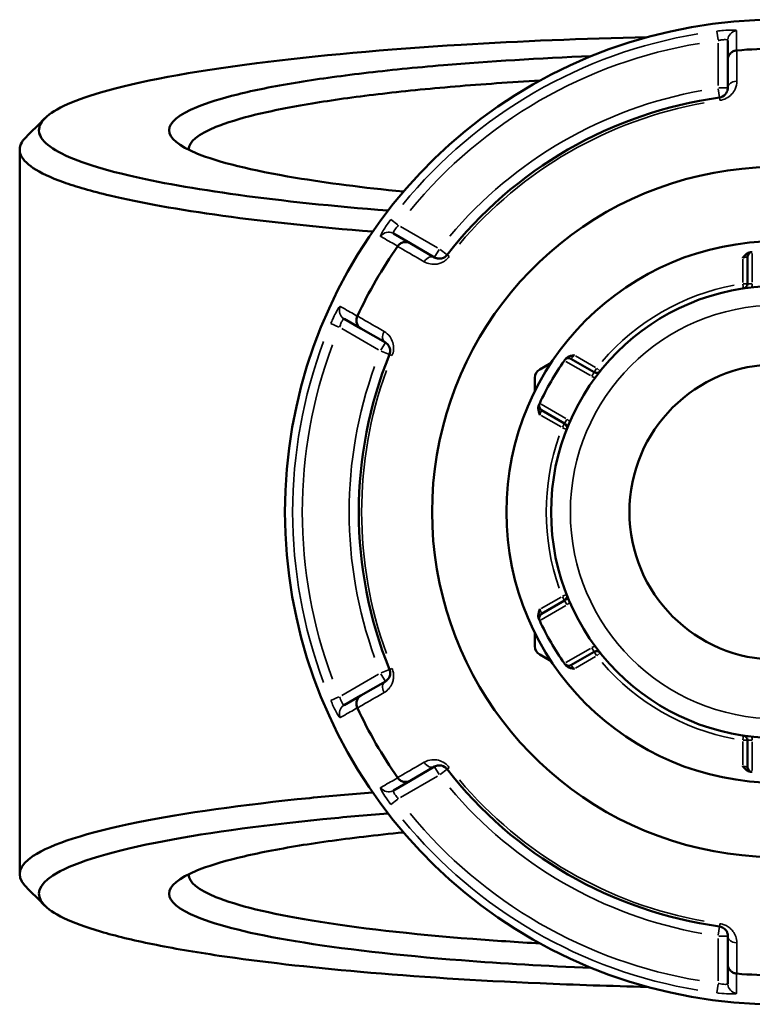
# Model space of a CAD drawing. Header units: millimetres. Extents: x 0 to 904, y 0 to 934.
# Tile 6 of 11: x 336 to 412, y 706 to 808. Entities that reach past the tile are written whole.
import ezdxf

# ---------------------------------------------------------------- set-up
doc = ezdxf.new("R2010")
doc.units = ezdxf.units.MM
doc.layers.add('Visible (ANSI)', color=7, linetype='Continuous', lineweight=50)
doc.layers.add('Visible Narrow (ANSI)', color=7, linetype='Continuous', lineweight=35)

msp = doc.modelspace()

# ---------------------------------------------------------------- linework, layer by layer
at = {"layer": 'Visible (ANSI)'}
for p, q in [((409.488, 805.798), (409.488, 803.792)), ((409.488, 803.792), (409.488, 800.865)), ((336.088, 794.468), (336.088, 719.405)), ((376.56, 784.781), (374.822, 785.784)), ((379.095, 783.317), (376.56, 784.781)), ((411.528, 783.363), (411.528, 780.59)), ((369.722, 776.951), (371.46, 775.947)), ((371.46, 775.947), (373.995, 774.484)), ((391.178, 772.389), (390.001, 771.709)), ((395.633, 771.413), (393.232, 772.8)), ((389.501, 770.843), (389.501, 769.484)), ((390.172, 767.499), (392.573, 766.113)), ((392.573, 747.76), (390.172, 746.373)), ((389.501, 744.389), (389.501, 743.03)), ((390.001, 742.164), (391.178, 741.484)), ((393.232, 741.073), (395.633, 742.46)), ((373.995, 739.389), (371.46, 737.925)), ((371.46, 737.925), (369.722, 736.922)), ((411.528, 733.283), (411.528, 730.51)), ((376.56, 729.092), (379.095, 730.555)), ((374.822, 728.089), (376.56, 729.092)), ((409.488, 713.008), (409.488, 710.081)), ((409.488, 710.081), (409.488, 708.074))]:
    msp.add_line(p, q, dxfattribs=at)
for radius in [28.05, 23.42, 15.3]:
    msp.add_circle((414.588, 756.936), radius, dxfattribs=at)
for centre, radius, start, end in [((414.588, 756.936), 51, 25.03519, 334.96481), ((414.588, 756.936), 47.999, 85.02648, 94.97352), ((414.588, 756.936), 43.35, 97.90565, 142.09435), ((414.588, 756.936), 35.749, 30.76616, 329.23384), ((414.588, 756.936), 47.999, 145.02648, 154.97352), ((412.028, 783.363), 0.5, 95.53316, 180), ((411.028, 780.59), 0.5, 278.5591, 0), ((414.588, 756.936), 43.35, 157.90565, 202.09435), ((414.588, 756.936), 27.05, 144.56943, 155.43057), ((392.982, 772.367), 0.5, 60, 144.46684), ((390.501, 770.843), 1, 120, 180), ((395.883, 771.846), 0.5, 240, 321.4409), ((390.422, 767.932), 0.5, 155.53316, 240), ((392.323, 765.68), 0.5, 338.5591, 60), ((392.323, 748.193), 0.5, 300, 21.4409), ((390.422, 745.94), 0.5, 120, 204.46684), ((414.588, 756.936), 27.05, 204.56943, 215.43057), ((390.501, 743.03), 1, 180, 240), ((395.883, 742.027), 0.5, 38.5591, 120), ((392.982, 741.506), 0.5, 215.53316, 300), ((414.588, 756.936), 47.999, 205.02648, 214.97352), ((411.028, 733.283), 0.5, 0, 81.4409), ((412.028, 730.51), 0.5, 180, 264.46684), ((414.588, 756.936), 43.35, 217.90565, 262.09435), ((414.588, 756.936), 47.999, 265.02648, 274.97352)]:
    msp.add_arc(centre, radius, start, end, dxfattribs=at)
for points, knots in [([(374.263, 788.159), (368.567, 788.612), (363.337, 789.161), (354.274, 790.4), (350.411, 791.087), (345.46, 792.259), (343.883, 792.712), (341.279, 793.641), (340.252, 794.119), (338.771, 795.088), (338.317, 795.58), (337.994, 796.566), (338.124, 797.061), (338.544, 797.552), (339.385, 798.534), (341.394, 799.499), (348.326, 801.532), (353.85, 802.566), (366.82, 804.216), (374.022, 804.864), (387.973, 805.709), (394.471, 805.975), (401.126, 806.127)], [0.5553116, 0.5553116, 0.5553116, 0.5553116, 0.8182075, 0.8182075, 1.0752396, 1.0752396, 1.226435, 1.226435, 1.3776304, 1.3776304, 1.5288258, 1.5288258, 1.6800211, 1.6800211, 1.6800211, 1.9824119, 1.9824119, 2.3592762, 2.3592762, 2.6994554, 2.6994554, 2.964657, 2.964657, 2.964657, 2.964657]), ([(395.333, 804.162), (389.924, 803.94), (384.752, 803.623), (377.078, 802.978), (374.313, 802.701), (369.18, 802.092), (366.812, 801.76), (362.408, 801.028), (360.402, 800.625), (356.974, 799.781), (355.553, 799.339), (352.555, 798.109), (351.588, 797.297), (351.588, 796.484), (351.588, 795.671), (352.555, 794.859), (356.659, 793.175), (360.141, 792.317), (367.912, 791.026), (371.683, 790.541), (375.865, 790.124)], [0.3105232, 0.3105232, 0.3105232, 0.3105232, 0.5809899, 0.5809899, 0.7476756, 0.7476756, 0.9143612, 0.9143612, 1.0913544, 1.0913544, 1.2683476, 1.2683476, 1.5707963, 1.5707963, 1.5707963, 1.873245, 1.873245, 2.2272313, 2.2272313, 2.4797392, 2.4797392, 2.4797392, 2.4797392]), ([(409.488, 803.792), (409.488, 803.793), (409.488, 803.795), (409.489, 803.915), (409.512, 804.033), (409.602, 804.253), (409.667, 804.355), (409.835, 804.532), (409.936, 804.605), (410.16, 804.71), (410.278, 804.742), (410.401, 804.753)], [-0.15371258, -0.15371258, -0.15371258, -0.15371258, -0.15323729, -0.15323729, -0.11409168, -0.11409168, -0.07545593, -0.07545593, -0.03695789, -0.03695789, 0, 0, 0, 0]), ([(353.588, 794.468), (353.588, 794.479), (353.588, 794.49), (353.589, 794.5), (353.614, 795.288), (354.577, 796.074), (357.514, 797.264), (358.901, 797.691), (362.239, 798.507), (364.189, 798.896), (368.461, 799.603), (370.755, 799.924), (375.723, 800.512), (378.398, 800.78), (384.021, 801.252), (386.967, 801.457), (390.022, 801.63)], [-1.5748776, -1.5748776, -1.5748776, -1.5748776, -1.5707963, -1.5707963, -1.5707963, -1.2683476, -1.2683476, -1.0913544, -1.0913544, -0.9143612, -0.9143612, -0.7476756, -0.7476756, -0.5809899, -0.5809899, -0.4161832, -0.4161832, -0.4161832, -0.4161832]), ([(409.488, 800.865), (409.488, 800.726), (409.46, 800.586), (409.316, 800.269), (409.17, 800.091), (408.851, 799.927), (408.74, 799.89), (408.626, 799.874)], [0, 0, 0, 0, 0.11734182, 0.11734182, 0.27620858, 0.27620858, 0.34541645, 0.34541645, 0.34541645, 0.34541645]), ([(336.724, 795.745), (336.675, 795.695), (336.628, 795.645), (336.584, 795.596), (336.14, 795.092), (335.994, 794.585), (336.3, 793.572), (336.753, 793.068), (338.248, 792.073), (339.291, 791.583), (341.942, 790.628), (343.551, 790.164), (348.611, 788.959), (352.566, 788.253), (361.75, 786.994), (366.976, 786.441), (372.667, 785.982)], [-1.6949966, -1.6949966, -1.6949966, -1.6949966, -1.6800211, -1.6800211, -1.6800211, -1.5288258, -1.5288258, -1.3776304, -1.3776304, -1.226435, -1.226435, -1.0752396, -1.0752396, -0.8182075, -0.8182075, -0.5616156, -0.5616156, -0.5616156, -0.5616156]), ([(375.271, 784.47), (375.342, 784.571), (375.429, 784.658), (375.631, 784.799), (375.745, 784.85), (375.982, 784.908), (376.103, 784.913), (376.34, 784.881), (376.453, 784.842), (376.557, 784.782), (376.559, 784.782), (376.56, 784.781)], [-0.15359504, -0.15359504, -0.15359504, -0.15359504, -0.11655084, -0.11655084, -0.07796278, -0.07796278, -0.03923704, -0.03923704, 0, 0, 0.00047627, 0.00047627, 0.00047627, 0.00047627]), ([(380.384, 783.569), (380.357, 783.535), (380.329, 783.503), (380.25, 783.425), (380.197, 783.382), (380.069, 783.298), (379.992, 783.262), (379.845, 783.212), (379.775, 783.197), (379.604, 783.178), (379.505, 783.183), (379.297, 783.222), (379.191, 783.262), (379.095, 783.317)], [0, 0, 0, 0, 0.02585168, 0.02585168, 0.06721438, 0.06721438, 0.12288915, 0.12288915, 0.17445287, 0.17445287, 0.25141662, 0.25141662, 0.34541603, 0.34541603, 0.34541603, 0.34541603]), ([(411.028, 783.247), (411.029, 783.248), (411.03, 783.249), (411.112, 783.354), (411.194, 783.459), (411.368, 783.63), (411.466, 783.711), (411.676, 783.815), (411.763, 783.839), (411.843, 783.847)], [-0.000495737, -0.000495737, -0.000495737, -0.000495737, 0, 0, 0.039348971, 0.039348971, 0.072108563, 0.072108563, 0.097497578, 0.097497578, 0.097497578, 0.097497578]), ([(411.98, 783.86), (411.98, 783.86), (411.973, 783.86), (411.94, 783.856), (411.904, 783.853), (411.85, 783.847), (411.847, 783.847), (411.843, 783.847)], [0.631217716, 0.631217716, 0.631217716, 0.631217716, 0.650599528, 0.650599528, 0.681610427, 0.681610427, 0.683597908, 0.683597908, 0.683597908, 0.683597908]), ([(371.46, 775.947), (371.459, 775.948), (371.457, 775.949), (371.354, 776.009), (371.263, 776.088), (371.117, 776.276), (371.061, 776.384), (370.992, 776.618), (370.98, 776.742), (371, 776.988), (371.032, 777.107), (371.085, 777.219)], [-0.15371258, -0.15371258, -0.15371258, -0.15371258, -0.15323743, -0.15323743, -0.11409174, -0.11409174, -0.0754562, -0.0754562, -0.03695796, -0.03695796, 0, 0, 0, 0]), ([(373.995, 774.484), (374.115, 774.415), (374.222, 774.32), (374.428, 774.032), (374.51, 773.807), (374.485, 773.447), (374.462, 773.341), (374.421, 773.242)], [0, 0, 0, 0, 0.11734182, 0.11734182, 0.28109054, 0.28109054, 0.34541684, 0.34541684, 0.34541684, 0.34541684]), ([(392.655, 772.769), (392.702, 772.834), (392.767, 772.898), (392.961, 773.027), (393.081, 773.072), (393.316, 773.136), (393.448, 773.156), (393.579, 773.174), (393.581, 773.174), (393.583, 773.175)], [0, 0, 0, 0, 0.024182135, 0.024182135, 0.055384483, 0.055384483, 0.092862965, 0.092862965, 0.093335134, 0.093335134, 0.093335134, 0.093335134]), ([(392.655, 772.769), (392.632, 772.737), (392.614, 772.711), (392.584, 772.669), (392.575, 772.657), (392.575, 772.657)], [0.26075738, 0.26075738, 0.26075738, 0.26075738, 0.283829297, 0.283829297, 0.313137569, 0.313137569, 0.313137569, 0.313137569]), ([(389.967, 768.14), (389.967, 768.14), (389.964, 768.134), (389.951, 768.104), (389.936, 768.07), (389.913, 768.021), (389.912, 768.018), (389.911, 768.015)], [1.262435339, 1.262435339, 1.262435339, 1.262435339, 1.281821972, 1.281821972, 1.312840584, 1.312840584, 1.314815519, 1.314815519, 1.314815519, 1.314815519]), ([(390.023, 767.008), (390.022, 767.01), (390.021, 767.011), (389.971, 767.134), (389.922, 767.259), (389.861, 767.494), (389.839, 767.62), (389.854, 767.854), (389.878, 767.941), (389.911, 768.015)], [-0.000495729, -0.000495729, -0.000495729, -0.000495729, 0, 0, 0.039349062, 0.039349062, 0.072108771, 0.072108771, 0.097497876, 0.097497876, 0.097497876, 0.097497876]), ([(389.911, 745.858), (389.878, 745.932), (389.854, 746.019), (389.839, 746.252), (389.861, 746.378), (389.922, 746.614), (389.971, 746.738), (390.021, 746.861), (390.022, 746.863), (390.023, 746.864)], [0, 0, 0, 0, 0.024182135, 0.024182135, 0.055384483, 0.055384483, 0.092862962, 0.092862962, 0.093335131, 0.093335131, 0.093335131, 0.093335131]), ([(389.911, 745.858), (389.927, 745.822), (389.94, 745.794), (389.961, 745.747), (389.967, 745.733), (389.967, 745.733)], [-0.05238018, -0.05238018, -0.05238018, -0.05238018, -0.029308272, -0.029308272, 0, 0, 0, 0]), ([(374.421, 740.631), (374.438, 740.591), (374.451, 740.55), (374.479, 740.443), (374.49, 740.376), (374.498, 740.223), (374.491, 740.138), (374.461, 739.986), (374.439, 739.918), (374.37, 739.76), (374.316, 739.677), (374.179, 739.516), (374.091, 739.444), (373.995, 739.389)], [0, 0, 0, 0, 0.02585168, 0.02585168, 0.06721438, 0.06721438, 0.12292214, 0.12292214, 0.17440412, 0.17440412, 0.25131567, 0.25131567, 0.345416, 0.345416, 0.345416, 0.345416]), ([(392.575, 741.216), (392.575, 741.216), (392.579, 741.21), (392.598, 741.183), (392.62, 741.154), (392.651, 741.11), (392.653, 741.107), (392.655, 741.104)], [0.631217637, 0.631217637, 0.631217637, 0.631217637, 0.650604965, 0.650604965, 0.681624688, 0.681624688, 0.683597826, 0.683597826, 0.683597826, 0.683597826]), ([(393.583, 740.698), (393.581, 740.698), (393.579, 740.699), (393.448, 740.717), (393.316, 740.736), (393.081, 740.801), (392.961, 740.845), (392.767, 740.975), (392.702, 741.039), (392.655, 741.104)], [-0.000495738, -0.000495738, -0.000495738, -0.000495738, 0, 0, 0.039348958, 0.039348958, 0.072108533, 0.072108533, 0.097497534, 0.097497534, 0.097497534, 0.097497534]), ([(371.085, 736.654), (371.032, 736.766), (371, 736.885), (370.98, 737.13), (370.992, 737.255), (371.061, 737.489), (371.117, 737.596), (371.263, 737.784), (371.354, 737.863), (371.457, 737.924), (371.459, 737.925), (371.46, 737.925)], [-0.15359506, -0.15359506, -0.15359506, -0.15359506, -0.11655085, -0.11655085, -0.07796276, -0.07796276, -0.03923705, -0.03923705, 0, 0, 0.00047625, 0.00047625, 0.00047625, 0.00047625]), ([(379.095, 730.555), (379.215, 730.625), (379.35, 730.67), (379.705, 730.705), (379.944, 730.663), (380.243, 730.458), (380.32, 730.386), (380.384, 730.304)], [0, 0, 0, 0, 0.11734182, 0.11734182, 0.28278882, 0.28278882, 0.34541683, 0.34541683, 0.34541683, 0.34541683]), ([(411.843, 730.026), (411.763, 730.034), (411.676, 730.058), (411.466, 730.161), (411.368, 730.243), (411.194, 730.414), (411.112, 730.519), (411.03, 730.623), (411.029, 730.625), (411.028, 730.626)], [0, 0, 0, 0, 0.024182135, 0.024182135, 0.055384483, 0.055384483, 0.09286298, 0.09286298, 0.093335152, 0.093335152, 0.093335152, 0.093335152]), ([(376.56, 729.092), (376.559, 729.091), (376.557, 729.09), (376.453, 729.031), (376.34, 728.992), (376.103, 728.959), (375.982, 728.965), (375.745, 729.022), (375.631, 729.073), (375.429, 729.214), (375.342, 729.301), (375.271, 729.402)], [-0.15371258, -0.15371258, -0.15371258, -0.15371258, -0.15323742, -0.15323742, -0.11409173, -0.11409173, -0.07545617, -0.07545617, -0.03695795, -0.03695795, 0, 0, 0, 0]), ([(411.843, 730.026), (411.882, 730.022), (411.914, 730.019), (411.965, 730.014), (411.98, 730.012), (411.98, 730.012)], [0.182621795, 0.182621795, 0.182621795, 0.182621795, 0.205693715, 0.205693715, 0.235001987, 0.235001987, 0.235001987, 0.235001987]), ([(372.668, 727.89), (370.424, 727.709), (368.252, 727.514), (359.172, 726.605), (353.124, 725.753), (343.064, 723.732), (339.361, 722.54), (336.005, 720.308), (335.696, 719.284), (336.584, 718.277), (336.628, 718.227), (336.675, 718.177), (336.724, 718.128)], [0.5616156, 0.5616156, 0.5616156, 0.5616156, 0.6627562, 0.6627562, 1.0013837, 1.0013837, 1.3776304, 1.3776304, 1.6800211, 1.6800211, 1.6800211, 1.6949966, 1.6949966, 1.6949966, 1.6949966]), ([(401.126, 707.745), (397.362, 707.832), (393.648, 707.954), (383.438, 708.397), (377.157, 708.799), (366.004, 709.775), (361.072, 710.338), (354.254, 711.346), (351.949, 711.743), (347.834, 712.578), (346.023, 713.016), (342.937, 713.921), (341.662, 714.389), (339.675, 715.343), (338.965, 715.83), (338.544, 716.321), (337.703, 717.302), (338.031, 718.3), (341.354, 720.476), (344.988, 721.636), (354.819, 723.602), (360.717, 724.431), (369.684, 725.327), (371.935, 725.528), (374.264, 725.713)], [-2.964657, -2.964657, -2.964657, -2.964657, -2.8146659, -2.8146659, -2.5418348, -2.5418348, -2.2848026, -2.2848026, -2.1336072, -2.1336072, -1.9824119, -1.9824119, -1.8312165, -1.8312165, -1.6800211, -1.6800211, -1.6800211, -1.3776304, -1.3776304, -1.0013837, -1.0013837, -0.6627562, -0.6627562, -0.5553116, -0.5553116, -0.5553116, -0.5553116]), ([(375.863, 723.749), (374.442, 723.607), (373.068, 723.458), (369.18, 722.996), (366.812, 722.664), (362.408, 721.932), (360.402, 721.53), (356.974, 720.685), (355.553, 720.244), (352.555, 719.014), (351.588, 718.201), (351.588, 717.389), (351.588, 716.576), (352.555, 715.763), (356.659, 714.079), (360.141, 713.222), (369.403, 711.683), (375.272, 711.01), (386.113, 710.168), (390.636, 709.904), (395.334, 709.711)], [-2.4797392, -2.4797392, -2.4797392, -2.4797392, -2.393917, -2.393917, -2.2272313, -2.2272313, -2.0502381, -2.0502381, -1.873245, -1.873245, -1.5707963, -1.5707963, -1.5707963, -1.2683476, -1.2683476, -0.9143612, -0.9143612, -0.5454993, -0.5454993, -0.3105232, -0.3105232, -0.3105232, -0.3105232]), ([(390.023, 712.243), (387.625, 712.379), (385.295, 712.534), (376.655, 713.204), (370.974, 713.853), (361.988, 715.34), (358.598, 716.169), (354.577, 717.798), (353.614, 718.585), (353.589, 719.372), (353.588, 719.383), (353.588, 719.394), (353.588, 719.404)], [0.4161832, 0.4161832, 0.4161832, 0.4161832, 0.5454993, 0.5454993, 0.9143612, 0.9143612, 1.2683476, 1.2683476, 1.5707963, 1.5707963, 1.5707963, 1.5748776, 1.5748776, 1.5748776, 1.5748776]), ([(408.626, 713.998), (408.668, 713.992), (408.711, 713.984), (408.818, 713.954), (408.881, 713.93), (409.018, 713.861), (409.088, 713.812), (409.204, 713.71), (409.252, 713.657), (409.353, 713.519), (409.399, 713.432), (409.47, 713.232), (409.488, 713.12), (409.488, 713.008)], [0, 0, 0, 0, 0.02585168, 0.02585168, 0.06721438, 0.06721438, 0.12305037, 0.12305037, 0.17415567, 0.17415567, 0.25081718, 0.25081718, 0.34541583, 0.34541583, 0.34541583, 0.34541583]), ([(410.401, 709.12), (410.278, 709.13), (410.16, 709.162), (409.936, 709.267), (409.835, 709.341), (409.667, 709.517), (409.602, 709.619), (409.512, 709.84), (409.489, 709.958), (409.488, 710.078), (409.488, 710.079), (409.488, 710.081)], [-0.15359492, -0.15359492, -0.15359492, -0.15359492, -0.11655078, -0.11655078, -0.07796289, -0.07796289, -0.03923697, -0.03923697, 0, 0, 0.0004764, 0.0004764, 0.0004764, 0.0004764])]:
    msp.add_open_spline(points, degree=3, knots=knots, dxfattribs=at)
for points in [[(410.427, 804.755), (410.418, 804.754), (410.41, 804.753), (410.401, 804.753)], [(336.724, 795.745), (337.385, 796.406), (338.046, 797.067), (338.707, 797.728)], [(375.271, 784.47), (375.267, 784.463), (375.262, 784.456), (375.257, 784.449)], [(412.028, 783.865), (412.012, 783.863), (411.996, 783.862), (411.98, 783.86)], [(371.095, 777.242), (371.092, 777.234), (371.088, 777.226), (371.085, 777.219)], [(392.575, 772.657), (392.566, 772.644), (392.556, 772.631), (392.547, 772.618)], [(389.987, 768.184), (389.981, 768.169), (389.974, 768.154), (389.967, 768.14)], [(389.967, 745.733), (389.974, 745.718), (389.981, 745.704), (389.987, 745.689)], [(392.547, 741.255), (392.556, 741.242), (392.566, 741.229), (392.575, 741.216)], [(371.085, 736.654), (371.088, 736.646), (371.092, 736.639), (371.095, 736.631)], [(375.257, 729.423), (375.262, 729.416), (375.267, 729.409), (375.271, 729.402)], [(411.98, 730.012), (411.996, 730.011), (412.012, 730.009), (412.028, 730.008)], [(338.707, 716.145), (338.046, 716.806), (337.385, 717.467), (336.724, 718.128)], [(410.401, 709.12), (410.41, 709.119), (410.418, 709.119), (410.427, 709.118)]]:
    msp.add_open_spline(points, degree=3, dxfattribs=at)
at = {"layer": 'Visible Narrow (ANSI)'}
for p, q in [((408.366, 806.745), (408.479, 805.839)), ((408.488, 805.521), (408.488, 801.11)), ((408.499, 800.787), (408.625, 799.877)), ((409.485, 800.865), (408.566, 800.865)), ((408.626, 799.874), (408.662, 799.611)), ((375.292, 786.678), (374.564, 787.229)), ((379.383, 784.306), (375.563, 786.511)), ((379.556, 784.115), (379.096, 783.32)), ((380.381, 783.571), (379.657, 784.135)), ((380.593, 783.406), (380.384, 783.569)), ((412.028, 780.754), (412.028, 783.701)), ((411.028, 783.114), (411.028, 780.723)), ((411.034, 780.551), (411.102, 780.097)), ((411.526, 780.59), (411.067, 780.59)), ((411.989, 780.59), (411.53, 780.59)), ((368.341, 776.452), (369.182, 776.097)), ((369.463, 775.946), (373.283, 773.74)), ((373.993, 774.481), (373.534, 773.686)), ((373.568, 773.588), (374.419, 773.243)), ((374.422, 773.241), (374.668, 773.142)), ((392.689, 772.536), (395.242, 771.062)), ((395.768, 771.913), (393.698, 773.108)), ((395.633, 771.412), (395.403, 771.014)), ((395.864, 771.812), (395.634, 771.415)), ((396.273, 771.536), (395.914, 771.822)), ((392.682, 766.628), (390.129, 768.102)), ((390.138, 766.942), (392.208, 765.747)), ((392.573, 766.112), (392.343, 765.714)), ((392.804, 766.512), (392.574, 766.114)), ((392.36, 765.666), (392.787, 765.498)), ((392.208, 748.126), (390.138, 746.931)), ((392.343, 748.159), (392.573, 747.761)), ((392.787, 748.375), (392.36, 748.207)), ((392.574, 747.758), (392.804, 747.361)), ((390.129, 745.771), (392.682, 747.245)), ((395.242, 742.811), (392.689, 741.337)), ((395.403, 742.859), (395.633, 742.461)), ((393.698, 740.765), (395.768, 741.96)), ((395.634, 742.458), (395.864, 742.06)), ((395.914, 742.051), (396.273, 742.337)), ((374.419, 740.63), (373.568, 740.284)), ((374.668, 740.731), (374.422, 740.631)), ((373.283, 740.132), (369.463, 737.927)), ((373.534, 740.187), (373.993, 739.392)), ((369.182, 737.776), (368.341, 737.421)), ((411.102, 733.776), (411.034, 733.322)), ((411.028, 733.15), (411.028, 730.759)), ((411.067, 733.283), (411.526, 733.283)), ((411.53, 733.283), (411.989, 733.283)), ((412.028, 730.172), (412.028, 733.119)), ((379.096, 730.553), (379.556, 729.757)), ((380.384, 730.304), (380.593, 730.467)), ((375.563, 727.361), (379.383, 729.567)), ((379.657, 729.738), (380.381, 730.302)), ((374.564, 726.643), (375.292, 727.194)), ((408.662, 714.262), (408.626, 713.999)), ((408.625, 713.995), (408.499, 713.086)), ((408.566, 713.008), (409.485, 713.008)), ((408.488, 712.763), (408.488, 708.352)), ((408.479, 708.034), (408.366, 707.128))]:
    msp.add_line(p, q, dxfattribs=at)
msp.add_circle((414.588, 756.936), 21.42, dxfattribs=at)
for centre, radius, start, end in [((414.588, 756.936), 50.205, 99.40871, 140.59129), ((414.588, 756.936), 49.209, 99.40871, 140.59129), ((414.588, 756.936), 44.35, 100.11509, 139.88491), ((414.588, 756.936), 43.057, 100.11509, 139.88491), ((414.588, 756.936), 23.92, 100.70319, 139.29681), ((411.028, 780.59), 1, 338.64054, 358.87582), ((414.588, 756.936), 50.205, 159.40871, 200.59129), ((414.588, 756.936), 49.209, 159.40871, 200.59129), ((414.588, 756.936), 44.35, 160.11509, 199.88491), ((414.588, 756.936), 43.057, 160.11509, 199.88491), ((395.883, 771.846), 1, 241.12418, 261.35946), ((392.323, 765.68), 1, 38.64054, 58.87582), ((414.588, 756.936), 23.92, 160.70319, 199.29681), ((392.323, 748.193), 1, 301.12418, 321.35946), ((395.883, 742.027), 1, 98.64054, 118.87582), ((414.588, 756.936), 23.92, 220.70319, 259.29681), ((411.028, 733.283), 1, 1.12418, 21.35946), ((414.588, 756.936), 44.35, 220.11509, 259.88491), ((414.588, 756.936), 43.057, 220.11509, 259.88491), ((414.588, 756.936), 49.209, 219.40871, 260.59129), ((414.588, 756.936), 50.205, 219.40871, 260.59129)]:
    msp.add_arc(centre, radius, start, end, dxfattribs=at)
for centre, major_axis, ratio, start_param, end_param in [((410.488, 805.798), (-1, 0), 0.9961681, 4.8701533, 6.2088152), ((410.488, 800.865), (-1, 0), 0.7055719, 4.8533994, 6.2079334), ((374.322, 784.918), (0.5, 0.866), 0.9961681, 0.0743701, 1.413032), ((378.595, 782.451), (0.5, 0.866), 0.7055719, 0.0752519, 1.4297859), ((370.222, 777.817), (-0.5, -0.866), 0.9961681, 4.8701533, 6.2088152), ((374.495, 775.35), (-0.5, -0.866), 0.7055719, 4.8533994, 6.2079334), ((374.495, 738.523), (-0.5, 0.866), 0.7055719, 0.0752519, 1.4297859), ((370.222, 736.056), (-0.5, 0.866), 0.9961681, 0.0743701, 1.413032), ((378.595, 731.421), (0.5, -0.866), 0.7055719, 4.8533994, 6.2079334), ((374.322, 728.955), (0.5, -0.866), 0.9961681, 4.8701533, 6.2088152), ((410.488, 713.008), (-1, 0), 0.7055719, 0.0752519, 1.4297859), ((410.488, 708.074), (-1, 0), 0.9961681, 0.0743701, 1.413032)]:
    msp.add_ellipse(centre, major_axis=major_axis, ratio=ratio, start_param=start_param, end_param=end_param, dxfattribs=at)
for points, knots in [([(410.405, 806.791), (410.405, 806.833), (410.228, 806.86), (409.679, 806.864), (409.369, 806.851), (408.814, 806.805), (408.589, 806.782), (408.365, 806.754)], [-0.31481287, -0.31481287, -0.31481287, -0.31481287, -0.1729885, -0.1729885, -0.06653404, -0.06653404, 0, 0, 0, 0]), ([(408.488, 805.766), (408.598, 805.793), (408.708, 805.816), (408.98, 805.86), (409.132, 805.872), (409.401, 805.867), (409.488, 805.84), (409.488, 805.798)], [0, 0, 0, 0, 0.06653404, 0.06653404, 0.1729885, 0.1729885, 0.31481287, 0.31481287, 0.31481287, 0.31481287]), ([(410.401, 804.753), (410.401, 804.846), (410.401, 804.939), (410.402, 805.291), (410.403, 805.549), (410.403, 805.808), (410.404, 806.108), (410.404, 806.407), (410.405, 806.735), (410.405, 806.763), (410.405, 806.791)], [-3.5347812, -3.5347812, -3.5347812, -3.5347812, -3.215225, -3.215225, -2.3285299, -2.3285299, -2.3285299, -1.3008619, -1.3008619, -1.2046153, -1.2046153, -1.2046153, -1.2046153]), ([(410.422, 801.569), (410.423, 801.83), (410.423, 802.091), (410.423, 802.352), (410.425, 803.153), (410.426, 803.954), (410.427, 804.755)], [-0.97913562, -0.97913562, -0.97913562, -0.97913562, -0.86869802, -0.86869802, -0.86869802, -0.52954924, -0.52954924, -0.52954924, -0.52954924]), ([(408.666, 799.584), (408.898, 799.616), (409.123, 799.69), (409.773, 800.021), (410.07, 800.377), (410.364, 801.011), (410.422, 801.292), (410.422, 801.569)], [-0.34541645, -0.34541645, -0.34541645, -0.34541645, -0.27620858, -0.27620858, -0.11734182, -0.11734182, 0, 0, 0, 0]), ([(374.556, 787.235), (374.293, 786.887), (374.045, 786.529), (373.739, 786.04), (373.644, 785.874), (373.535, 785.653), (373.506, 785.581), (373.492, 785.509), (373.494, 785.492), (373.504, 785.487)], [-0.31481094, -0.31481094, -0.31481094, -0.31481094, -0.18655676, -0.18655676, -0.10364264, -0.10364264, -0.03986256, -0.03986256, 0, 0, 0, 0]), ([(374.822, 785.784), (374.812, 785.79), (374.806, 785.801), (374.803, 785.842), (374.812, 785.881), (374.858, 785.993), (374.904, 786.075), (375.062, 786.309), (375.199, 786.477), (375.351, 786.634)], [0, 0, 0, 0, 0.03986256, 0.03986256, 0.10364264, 0.10364264, 0.18655676, 0.18655676, 0.31481094, 0.31481094, 0.31481094, 0.31481094]), ([(373.504, 785.487), (373.528, 785.473), (373.553, 785.459), (373.837, 785.295), (374.097, 785.146), (374.356, 784.996), (374.581, 784.868), (374.805, 784.739), (375.11, 784.563), (375.191, 784.517), (375.271, 784.47)], [-2.8973048, -2.8973048, -2.8973048, -2.8973048, -2.8010583, -2.8010583, -1.7733903, -1.7733903, -1.7733903, -0.8866951, -0.8866951, -0.5671389, -0.5671389, -0.5671389, -0.5671389]), ([(375.257, 784.449), (375.951, 784.05), (376.645, 783.65), (377.339, 783.251), (377.566, 783.121), (377.792, 782.99), (378.018, 782.86)], [-1.97914638, -1.97914638, -1.97914638, -1.97914638, -1.64003211, -1.64003211, -1.64003211, -1.52956, -1.52956, -1.52956, -1.52956]), ([(378.018, 782.86), (378.21, 782.749), (378.423, 782.67), (378.84, 782.595), (379.039, 782.587), (379.383, 782.628), (379.525, 782.659), (379.822, 782.762), (379.977, 782.837), (380.236, 783.009), (380.343, 783.095), (380.503, 783.254), (380.561, 783.32), (380.615, 783.389)], [-0.34541603, -0.34541603, -0.34541603, -0.34541603, -0.25141662, -0.25141662, -0.17445287, -0.17445287, -0.12288915, -0.12288915, -0.06721438, -0.06721438, -0.02585168, -0.02585168, 0, 0, 0, 0]), ([(411.028, 783.247), (411.052, 783.253), (411.076, 783.259), (411.185, 783.288), (411.268, 783.307), (411.389, 783.334), (411.434, 783.344), (411.491, 783.355), (411.509, 783.359), (411.525, 783.362), (411.528, 783.363), (411.528, 783.363)], [-0.788848, -0.788848, -0.788848, -0.788848, -0.77433301, -0.77433301, -0.7219246, -0.7219246, -0.68161043, -0.68161043, -0.65059953, -0.65059953, -0.63121772, -0.63121772, -0.63121772, -0.63121772]), ([(369.321, 778.241), (369.299, 778.254), (369.249, 778.208), (369.092, 777.988), (368.976, 777.794), (368.746, 777.359), (368.638, 777.139), (368.464, 776.76), (368.397, 776.608), (368.333, 776.456)], [-0.31481397, -0.31481397, -0.31481397, -0.31481397, -0.2278058, -0.2278058, -0.12655878, -0.12655878, -0.04867645, -0.04867645, 0, 0, 0, 0]), ([(371.085, 777.219), (371.004, 777.265), (370.923, 777.312), (370.619, 777.488), (370.395, 777.618), (370.171, 777.748), (369.912, 777.898), (369.653, 778.048), (369.369, 778.213), (369.345, 778.227), (369.321, 778.241)], [-3.5347812, -3.5347812, -3.5347812, -3.5347812, -3.215225, -3.215225, -2.3285299, -2.3285299, -2.3285299, -1.3008619, -1.3008619, -1.2046153, -1.2046153, -1.2046153, -1.2046153]), ([(373.852, 775.645), (373.627, 775.776), (373.401, 775.907), (373.175, 776.037), (372.482, 776.439), (371.789, 776.84), (371.095, 777.242)], [-2.9717419, -2.9717419, -2.9717419, -2.9717419, -2.86130766, -2.86130766, -2.86130766, -2.52215552, -2.52215552, -2.52215552, -2.52215552]), ([(369.251, 776.068), (369.274, 776.148), (369.299, 776.227), (369.368, 776.422), (369.414, 776.534), (369.519, 776.751), (369.578, 776.845), (369.667, 776.946), (369.7, 776.963), (369.722, 776.951)], [0, 0, 0, 0, 0.04867645, 0.04867645, 0.12655878, 0.12655878, 0.2278058, 0.2278058, 0.31481397, 0.31481397, 0.31481397, 0.31481397]), ([(374.693, 773.132), (374.775, 773.334), (374.823, 773.548), (374.878, 774.28), (374.716, 774.734), (374.306, 775.316), (374.092, 775.506), (373.852, 775.645)], [-0.34541684, -0.34541684, -0.34541684, -0.34541684, -0.28109054, -0.28109054, -0.11734182, -0.11734182, 0, 0, 0, 0]), ([(393.232, 772.8), (393.232, 772.8), (393.237, 772.805), (393.262, 772.833), (393.289, 772.864), (393.374, 772.958), (393.438, 773.028), (393.533, 773.125), (393.558, 773.15), (393.583, 773.175)], [-0.31313757, -0.31313757, -0.31313757, -0.31313757, -0.2838293, -0.2838293, -0.23693606, -0.23693606, -0.17597486, -0.17597486, -0.15550734, -0.15550734, -0.15550734, -0.15550734]), ([(390.023, 767.008), (390.029, 767.032), (390.036, 767.056), (390.066, 767.165), (390.09, 767.247), (390.127, 767.365), (390.141, 767.408), (390.16, 767.464), (390.166, 767.481), (390.171, 767.496), (390.172, 767.499), (390.172, 767.499)], [-1.42006557, -1.42006557, -1.42006557, -1.42006557, -1.40558624, -1.40558624, -1.35316478, -1.35316478, -1.31284058, -1.31284058, -1.28182197, -1.28182197, -1.26243534, -1.26243534, -1.26243534, -1.26243534]), ([(390.172, 746.373), (390.172, 746.373), (390.17, 746.38), (390.158, 746.416), (390.144, 746.455), (390.106, 746.575), (390.078, 746.666), (390.041, 746.797), (390.032, 746.83), (390.023, 746.864)], [0, 0, 0, 0, 0.02930827, 0.02930827, 0.07620151, 0.07620151, 0.13716271, 0.13716271, 0.15763024, 0.15763024, 0.15763024, 0.15763024]), ([(373.852, 738.228), (374.045, 738.339), (374.22, 738.484), (374.494, 738.807), (374.6, 738.975), (374.736, 739.294), (374.78, 739.433), (374.839, 739.741), (374.852, 739.912), (374.833, 740.223), (374.811, 740.358), (374.754, 740.577), (374.726, 740.66), (374.693, 740.741)], [-0.345416, -0.345416, -0.345416, -0.345416, -0.25131567, -0.25131567, -0.17440412, -0.17440412, -0.12292214, -0.12292214, -0.06721438, -0.06721438, -0.02585168, -0.02585168, 0, 0, 0, 0]), ([(393.583, 740.698), (393.565, 740.716), (393.548, 740.733), (393.468, 740.814), (393.41, 740.875), (393.326, 740.967), (393.296, 741.001), (393.257, 741.045), (393.245, 741.058), (393.234, 741.071), (393.232, 741.073), (393.232, 741.073)], [-0.78884786, -0.78884786, -0.78884786, -0.78884786, -0.77437366, -0.77437366, -0.72195033, -0.72195033, -0.68162469, -0.68162469, -0.65060496, -0.65060496, -0.63121764, -0.63121764, -0.63121764, -0.63121764]), ([(369.722, 736.922), (369.712, 736.916), (369.7, 736.917), (369.662, 736.934), (369.634, 736.961), (369.56, 737.058), (369.512, 737.138), (369.388, 737.392), (369.311, 737.594), (369.251, 737.804)], [0, 0, 0, 0, 0.03982627, 0.03982627, 0.1035483, 0.1035483, 0.18638694, 0.18638694, 0.31481104, 0.31481104, 0.31481104, 0.31481104]), ([(371.095, 736.631), (371.789, 737.032), (372.482, 737.434), (373.175, 737.835), (373.401, 737.966), (373.627, 738.097), (373.852, 738.228)], [-1.97914638, -1.97914638, -1.97914638, -1.97914638, -1.63999425, -1.63999425, -1.63999425, -1.52956, -1.52956, -1.52956, -1.52956]), ([(368.333, 737.417), (368.503, 737.015), (368.689, 736.62), (368.959, 736.111), (369.056, 735.947), (369.192, 735.741), (369.24, 735.68), (369.295, 735.632), (369.311, 735.626), (369.321, 735.632)], [-0.31481104, -0.31481104, -0.31481104, -0.31481104, -0.18638694, -0.18638694, -0.1035483, -0.1035483, -0.03982627, -0.03982627, 0, 0, 0, 0]), ([(369.321, 735.632), (369.345, 735.646), (369.369, 735.66), (369.653, 735.824), (369.912, 735.975), (370.171, 736.125), (370.395, 736.255), (370.619, 736.384), (370.923, 736.561), (371.004, 736.607), (371.085, 736.654)], [-2.8973048, -2.8973048, -2.8973048, -2.8973048, -2.8010583, -2.8010583, -1.7733903, -1.7733903, -1.7733903, -0.8866951, -0.8866951, -0.5671389, -0.5671389, -0.5671389, -0.5671389]), ([(378.018, 731.012), (377.792, 730.882), (377.566, 730.752), (377.339, 730.622), (376.645, 730.222), (375.951, 729.823), (375.257, 729.423)], [-2.74525, -2.74525, -2.74525, -2.74525, -2.63478434, -2.63478434, -2.63478434, -2.29566362, -2.29566362, -2.29566362, -2.29566362]), ([(380.615, 730.484), (380.485, 730.651), (380.328, 730.797), (379.723, 731.216), (379.243, 731.305), (378.53, 731.241), (378.258, 731.151), (378.018, 731.012)], [-0.34541683, -0.34541683, -0.34541683, -0.34541683, -0.28278882, -0.28278882, -0.11734182, -0.11734182, 0, 0, 0, 0]), ([(411.528, 730.51), (411.528, 730.51), (411.521, 730.511), (411.484, 730.519), (411.444, 730.527), (411.32, 730.553), (411.228, 730.574), (411.096, 730.608), (411.062, 730.617), (411.028, 730.626)], [-0.23500199, -0.23500199, -0.23500199, -0.23500199, -0.20569371, -0.20569371, -0.15880048, -0.15880048, -0.09783927, -0.09783927, -0.0773717, -0.0773717, -0.0773717, -0.0773717]), ([(375.271, 729.402), (375.191, 729.356), (375.11, 729.309), (374.805, 729.134), (374.581, 729.005), (374.356, 728.876), (374.097, 728.727), (373.837, 728.577), (373.553, 728.414), (373.528, 728.4), (373.504, 728.386)], [-3.5347812, -3.5347812, -3.5347812, -3.5347812, -3.215225, -3.215225, -2.3285299, -2.3285299, -2.3285299, -1.3008619, -1.3008619, -1.2046153, -1.2046153, -1.2046153, -1.2046153]), ([(373.504, 728.386), (373.496, 728.381), (373.493, 728.37), (373.502, 728.277), (373.589, 728.092), (373.862, 727.63), (374.019, 727.387), (374.311, 726.968), (374.432, 726.802), (374.556, 726.638)], [-0.31481354, -0.31481354, -0.31481354, -0.31481354, -0.28284699, -0.28284699, -0.15713721, -0.15713721, -0.06043739, -0.06043739, 0, 0, 0, 0]), ([(375.351, 727.239), (375.279, 727.313), (375.211, 727.389), (375.049, 727.584), (374.966, 727.7), (374.831, 727.925), (374.796, 728.021), (374.809, 728.076), (374.814, 728.084), (374.822, 728.089)], [0, 0, 0, 0, 0.06043739, 0.06043739, 0.15713721, 0.15713721, 0.28284699, 0.28284699, 0.31481354, 0.31481354, 0.31481354, 0.31481354]), ([(410.422, 712.304), (410.422, 712.527), (410.384, 712.753), (410.24, 713.152), (410.147, 713.327), (409.94, 713.603), (409.843, 713.709), (409.606, 713.914), (409.463, 714.011), (409.185, 714.15), (409.057, 714.2), (408.839, 714.259), (408.753, 714.276), (408.666, 714.288)], [-0.34541583, -0.34541583, -0.34541583, -0.34541583, -0.25081718, -0.25081718, -0.17415567, -0.17415567, -0.12305037, -0.12305037, -0.06721438, -0.06721438, -0.02585168, -0.02585168, 0, 0, 0, 0]), ([(410.427, 709.118), (410.426, 709.919), (410.425, 710.72), (410.423, 711.521), (410.423, 711.782), (410.423, 712.043), (410.422, 712.304)], [-1.97914638, -1.97914638, -1.97914638, -1.97914638, -1.63999115, -1.63999115, -1.63999115, -1.52956, -1.52956, -1.52956, -1.52956]), ([(410.405, 707.082), (410.405, 707.11), (410.405, 707.138), (410.404, 707.465), (410.404, 707.765), (410.403, 708.065), (410.403, 708.323), (410.402, 708.582), (410.401, 708.934), (410.401, 709.027), (410.401, 709.12)], [-2.8973048, -2.8973048, -2.8973048, -2.8973048, -2.8010583, -2.8010583, -1.7733903, -1.7733903, -1.7733903, -0.8866951, -0.8866951, -0.5671389, -0.5671389, -0.5671389, -0.5671389]), ([(409.488, 708.074), (409.488, 708.063), (409.482, 708.052), (409.448, 708.028), (409.411, 708.017), (409.292, 708.001), (409.199, 708), (408.948, 708.017), (408.776, 708.042), (408.563, 708.089), (408.525, 708.098), (408.488, 708.107)], [0, 0, 0, 0, 0.03957477, 0.03957477, 0.1028944, 0.1028944, 0.18520991, 0.18520991, 0.29222008, 0.29222008, 0.31481112, 0.31481112, 0.31481112, 0.31481112]), ([(408.365, 707.119), (408.441, 707.109), (408.517, 707.1), (408.952, 707.052), (409.302, 707.026), (409.816, 707.008), (410.004, 707.009), (410.247, 707.025), (410.323, 707.036), (410.392, 707.06), (410.405, 707.07), (410.405, 707.082)], [-0.31481112, -0.31481112, -0.31481112, -0.31481112, -0.29222008, -0.29222008, -0.18520991, -0.18520991, -0.1028944, -0.1028944, -0.03957477, -0.03957477, 0, 0, 0, 0])]:
    msp.add_open_spline(points, degree=3, knots=knots, dxfattribs=at)

doc.saveas('drawing.dxf')
